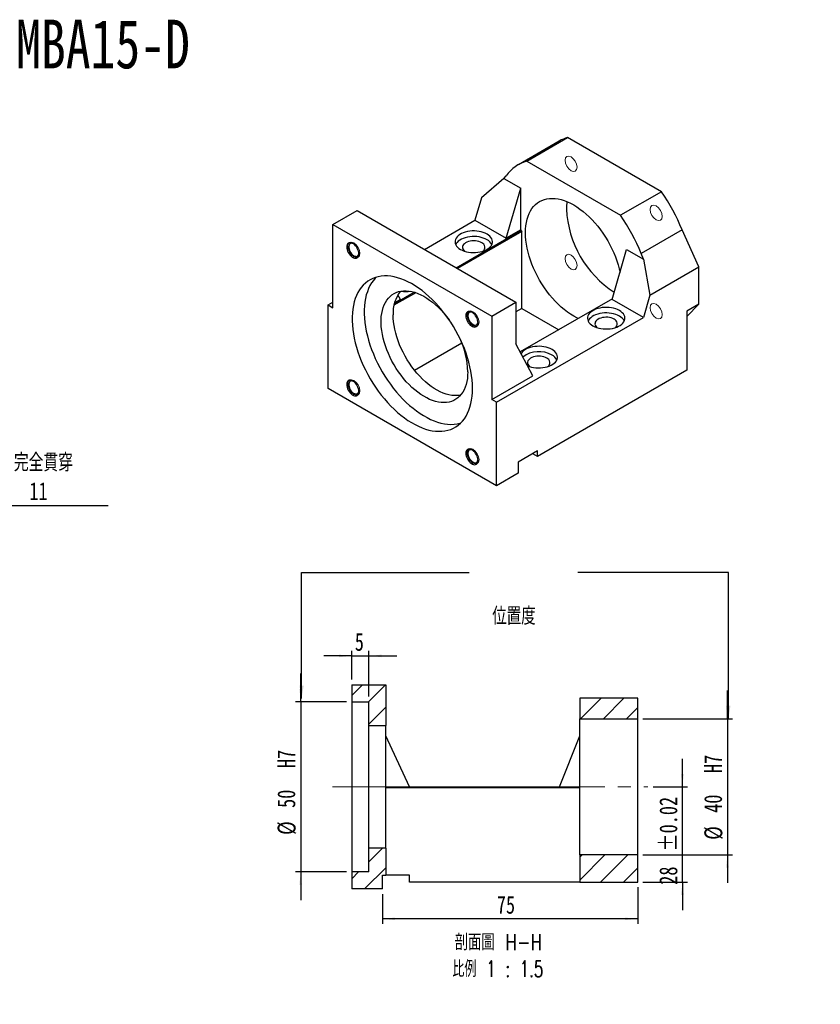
# Model space of a CAD drawing. Header units: millimetres. Extents: x 41 to 277, y 4 to 196.
# Tile 2 of 2: x 120 to 277, y 4 to 196. Entities that reach past the tile are written whole.
import ezdxf

# ---------------------------------------------------------------- set-up
doc = ezdxf.new("R2010")
doc.units = ezdxf.units.MM
doc.linetypes.add('CENTERX2', pattern=[20.32, 12.7, -2.54, 2.54, -2.54])
doc.layers.add('FORMAT', color=7, linetype='Continuous')
doc.styles.add('SLDTEXTSTYLE0', font='TXT', dxfattribs={"width": 0.75})
doc.styles.add('SLDTEXTSTYLE1', font='TXT', dxfattribs={"width": 0.75, "bigfont": 'bigfont'})
doc.styles.add('SLDTEXTSTYLE2', font='TXT', dxfattribs={"width": 0.675, "bigfont": 'bigfont'})
doc.styles.add('SLDTEXTSTYLE4', font='TXT', dxfattribs={"width": 0.666667})
doc.dimstyles.new('SLDDIMSTYLE1', dxfattribs={"dimtxt": 0.18, "dimasz": 2.5, "dimexe": 0, "dimexo": 0.0625, "dimgap": 0, "dimtad": 0, "dimtih": 1, "dimtoh": 1, "dimdec": 0, "dimrnd": 1e-09, "dimzin": 0, "dimdsep": 46, "dimtxsty": 'Standard', "dimsah": 1, "dimcen": 0.09, "dimadec": 0, "dimazin": 0, "dimtfac": 2.5, "dimtdec": 0, "dimtofl": 0, "dimtmove": 0, "dimatfit": 3, "dimfxl": 0, "dimfrac": 2, "dimtolj": 1, "dimtzin": 0, "dimarcsym": 0})
doc.dimstyles.new('SLDDIMSTYLE2', dxfattribs={"dimtxt": 3.5, "dimasz": 2.5, "dimexe": 0, "dimexo": 0.0625, "dimgap": 0.875, "dimtad": 1, "dimlfac": 1.5, "dimrnd": 1e-09, "dimzin": 12, "dimdsep": 46, "dimtxsty": 'SLDTEXTSTYLE0', "dimsah": 1, "dimcen": 0.09, "dimadec": 0, "dimazin": 3, "dimtol": 1, "dimtp": 0.02, "dimtm": 0.02, "dimtfac": 1, "dimtmove": 0, "dimatfit": 0, "dimfxl": 0, "dimfrac": 2, "dimtolj": 1, "dimarcsym": 0})
doc.dimstyles.new('SLDDIMSTYLE3', dxfattribs={"dimtxt": 3.5, "dimasz": 2.5, "dimexe": 0, "dimexo": 0.0625, "dimgap": 0.875, "dimtad": 1, "dimlfac": 1.5, "dimrnd": 1e-09, "dimzin": 12, "dimdsep": 46, "dimtxsty": 'SLDTEXTSTYLE0', "dimsah": 1, "dimcen": 0.09, "dimadec": 0, "dimazin": 3, "dimtfac": 1, "dimtmove": 0, "dimatfit": 0, "dimfxl": 0, "dimfrac": 2, "dimtolj": 1, "dimtzin": 12, "dimarcsym": 0})
doc.dimstyles.new('SLDDIMSTYLE4', dxfattribs={"dimtxt": 3.5, "dimasz": 2.5, "dimexe": 0, "dimexo": 0.0625, "dimgap": 0.875, "dimtad": 1, "dimlfac": 1.5, "dimrnd": 1e-09, "dimzin": 12, "dimdsep": 46, "dimtxsty": 'SLDTEXTSTYLE0', "dimsah": 1, "dimcen": 0.09, "dimadec": 0, "dimazin": 3, "dimtfac": 1, "dimtofl": 0, "dimtmove": 0, "dimatfit": 3, "dimfxl": 0, "dimfrac": 2, "dimtolj": 1, "dimtzin": 12, "dimarcsym": 0})
doc.dimstyles.new('SLDDIMSTYLE6', dxfattribs={"dimtxt": 3.5, "dimasz": 2.5, "dimexe": 0, "dimexo": 0.0625, "dimgap": 0.875, "dimtad": 0, "dimtih": 1, "dimtoh": 1, "dimdec": 1, "dimlfac": 1.5, "dimrnd": 1e-09, "dimzin": 12, "dimdsep": 46, "dimtxsty": 'SLDTEXTSTYLE0', "dimsah": 1, "dimcen": 0, "dimadec": 0, "dimazin": 3, "dimtfac": 1, "dimtofl": 0, "dimtmove": 0, "dimatfit": 3, "dimfxl": 0, "dimfrac": 2, "dimtolj": 1, "dimtzin": 12, "dimarcsym": 0})

# ---------------------------------------------------------------- blocks, each defined once
blk = doc.blocks.new('_D_1')
at = {"layer": 'FORMAT', "color": 7}
for p, q in [((250.14, 46.25), (250.14, 51.75)), ((244.39, 46.25), (251.14, 46.25)), ((250.14, 27.58), (250.14, 46.25)), ((242.39, 27.58), (251.14, 27.58)), ((250.14, 27.58), (250.14, 22.08))]:
    blk.add_line(p, q, dxfattribs=at)
for points in [[(250.14, 46.25), (250.39, 48.75), (249.89, 48.75)], [(250.14, 27.58), (249.89, 25.08), (250.39, 25.08)]]:
    blk.add_solid(points, dxfattribs=at)
at = {"layer": 'FORMAT', "color": 7, "char_height": 3.5, "attachment_point": 1, "rotation": 90, "style": 'SLDTEXTSTYLE0'}
for s, insert in [('±0.02', (245.63, 33.56)), ('28', (245.63, 27.07))]:
    blk.add_mtext(s, dxfattribs=dict(at, insert=insert))
blk = doc.blocks.new('_D_2')
at = {"layer": 'FORMAT', "color": 7}
for p, q in [((258.95, 59.58), (258.95, 65.08)), ((242.39, 59.58), (259.95, 59.58)), ((258.95, 59.58), (258.95, 32.92)), ((242.39, 32.92), (259.95, 32.92)), ((258.95, 32.92), (258.95, 27.42))]:
    blk.add_line(p, q, dxfattribs=at)
for points in [[(258.95, 59.58), (259.2, 62.08), (258.7, 62.08)], [(258.95, 32.92), (258.7, 30.42), (259.2, 30.42)]]:
    blk.add_solid(points, dxfattribs=at)
at = {"layer": 'FORMAT', "color": 7, "char_height": 3.5, "attachment_point": 1, "rotation": 90, "style": 'SLDTEXTSTYLE0'}
for s, insert in [('H7', (254.39, 48.95)), ('40', (254.39, 41.16)), ('%%c', (254.44, 35.88))]:
    blk.add_mtext(s, dxfattribs=dict(at, insert=insert))
blk = doc.blocks.new('_D_3')
at = {"layer": 'FORMAT', "color": 7}
for p, q in [((185.39, 71.88), (179.89, 71.88)), ((185.39, 67.25), (185.39, 72.88)), ((185.39, 71.88), (188.72, 71.88)), ((188.72, 63.92), (188.72, 72.88)), ((188.72, 71.88), (194.22, 71.88))]:
    blk.add_line(p, q, dxfattribs=at)
for points in [[(185.39, 71.88), (182.89, 72.13), (182.89, 71.63)], [(188.72, 71.88), (191.22, 71.63), (191.22, 72.13)]]:
    blk.add_solid(points, dxfattribs=at)
at = {"layer": 'FORMAT', "color": 7, "insert": (185.99, 76.39), "char_height": 3.5, "attachment_point": 1, "style": 'SLDTEXTSTYLE0'}
blk.add_mtext('5', dxfattribs=at)
blk = doc.blocks.new('_D_4')
at = {"layer": 'FORMAT', "color": 7}
for p, q in [((175.39, 62.92), (175.39, 68.42)), ((184.39, 62.92), (174.39, 62.92)), ((175.39, 62.92), (175.39, 29.58)), ((184.39, 29.58), (174.39, 29.58)), ((175.39, 29.58), (175.39, 24.08))]:
    blk.add_line(p, q, dxfattribs=at)
for points in [[(175.39, 62.92), (175.64, 65.42), (175.14, 65.42)], [(175.39, 29.58), (175.14, 27.08), (175.64, 27.08)]]:
    blk.add_solid(points, dxfattribs=at)
at = {"layer": 'FORMAT', "color": 7, "char_height": 3.5, "attachment_point": 1, "rotation": 90, "style": 'SLDTEXTSTYLE0'}
for s, insert in [('H7', (170.82, 49.92)), ('50', (170.82, 42.12)), ('%%c', (170.88, 36.84))]:
    blk.add_mtext(s, dxfattribs=dict(at, insert=insert))
blk = doc.blocks.new('_D_5')
at = {"layer": 'FORMAT', "color": 7}
for p, q in [((191.39, 25.25), (191.39, 19.4)), ((241.39, 26.58), (241.39, 19.4)), ((241.39, 20.4), (191.39, 20.4))]:
    blk.add_line(p, q, dxfattribs=at)
for points in [[(191.39, 20.4), (193.89, 20.15), (193.89, 20.65)], [(241.39, 20.4), (238.89, 20.65), (238.89, 20.15)]]:
    blk.add_solid(points, dxfattribs=at)
at = {"layer": 'FORMAT', "color": 7, "insert": (213.8, 24.91), "char_height": 3.5, "attachment_point": 1, "style": 'SLDTEXTSTYLE0'}
blk.add_mtext('75', dxfattribs=at)
blk = doc.blocks.new('SW_NOTE_1')
at = {"layer": 'FORMAT', "color": 0, "char_height": 3.175, "attachment_point": 2}
for s, insert, style in [('\\M+19655\\M+196CA\\M+19AA4 H-H', (10.42, 4.09), 'SLDTEXTSTYLE1'), ('\\M+194E4\\M+197E1 1 : 1.5', (10.32, -1.14), 'SLDTEXTSTYLE2')]:
    blk.add_mtext(s, dxfattribs=dict(at, insert=insert, style=style))
blk = doc.blocks.new('SW_SYMBOL_HOLE_SPOT')
at = {"layer": 'FORMAT', "color": 0}
for p, q in [((0, 875), (0, 75)), ((1600, 75), (1600, 875)), ((0, 75), (1600, 75))]:
    blk.add_line(p, q, dxfattribs=at)
blk = doc.blocks.new('_D_6')
at = {"layer": 'FORMAT'}
for p, q in [((85.54, 128.67), (95.68, 101.32)), ((95.68, 101.32), (137.67, 101.32))]:
    blk.add_line(p, q, dxfattribs=at)
blk.add_solid([(85.54, 128.67), (86.18, 126.24), (86.65, 126.42)], dxfattribs=at)
at = {"layer": 'FORMAT', "xscale": 0.004470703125, "yscale": 0.004470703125, "zscale": 0.004470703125}
blk.add_blockref('SW_SYMBOL_HOLE_SPOT', (106.23, 101.81), dxfattribs=at)
at = {"layer": 'FORMAT', "char_height": 3.5, "attachment_point": 1}
for s, insert, style in [('4 x', (97.26, 111.5), 'SLDTEXTSTYLE4'), ('%%c', (104.68, 111.44), 'SLDTEXTSTYLE0'), ('6.6 \\M+18AAE\\M+19153\\M+18AD1\\M+190FA', (111.27, 111.5), 'SLDTEXTSTYLE1'), ('%%c', (115.67, 105.83), 'SLDTEXTSTYLE0'), ('11', (122.26, 105.89), 'SLDTEXTSTYLE0')]:
    blk.add_mtext(s, dxfattribs=dict(at, insert=insert, style=style))

msp = doc.modelspace()

# ---------------------------------------------------------------- hatches: boundary and pattern name
at = {"linetype": 'Continuous', "lineweight": 18}
h = msp.add_hatch(dxfattribs=at)
h.set_pattern_fill('ANSI31', style=0)
h.paths.add_polyline_path([(192.0565, 66.2499), (185.3898, 66.2499), (185.3898, 62.9166), (188.7231, 62.9166), (188.7231, 58.2499), (192.0565, 58.2499)], flags=0)
h = msp.add_hatch(dxfattribs=at)
h.set_pattern_fill('ANSI31', style=0)
h.paths.add_polyline_path([(241.3898, 59.5833), (241.3898, 63.5833), (230.0565, 63.5833), (230.0565, 59.5833)], flags=0)
h = msp.add_hatch(dxfattribs=at)
h.set_pattern_fill('ANSI31', style=0)
h.paths.add_polyline_path([(192.0565, 28.9166), (192.0565, 34.2499), (188.7231, 34.2499), (188.7231, 29.5833), (185.3898, 29.5833), (185.3898, 26.2499), (191.3898, 26.2499), (191.3898, 28.9166)], flags=0)
h = msp.add_hatch(dxfattribs=at)
h.set_pattern_fill('ANSI31', style=0)
h.paths.add_polyline_path([(230.0565, 32.9166), (230.0565, 27.5833), (241.3898, 27.5833), (241.3898, 32.9166)], flags=0)

# ---------------------------------------------------------------- linework, layer by layer
at = {"color": 7, "linetype": 'Continuous', "lineweight": 25}
for p, q in [((226.0288, 172.6958), (218.015, 168.0695)), ((219.655, 168.7651), (227.6689, 173.3914)), ((246.0537, 162.7781), (227.6689, 173.3914)), ((219.655, 168.7651), (238.0398, 158.1518)), ((215.1433, 165.3817), (215.6481, 165.9068)), ((215.1433, 165.3817), (210.7821, 161.5698)), ((215.1433, 165.3817), (218.4765, 163.4575)), ((215.6481, 153.6593), (218.4765, 163.4575)), ((218.4765, 155.2921), (218.4765, 163.4575)), ((246.0537, 162.7781), (238.0398, 158.1518)), ((210.7821, 161.5698), (209.5198, 157.197)), ((181.707, 156.3833), (186.421, 159.1046)), ((186.421, 159.1046), (217.5337, 141.1437)), ((181.707, 140.0525), (181.707, 156.3833)), ((181.707, 156.3833), (212.8197, 138.4223)), ((199.6226, 151.4835), (209.5198, 157.197)), ((209.5198, 157.197), (215.6481, 153.6593)), ((205.8452, 147.8913), (218.5708, 155.2377)), ((218.7122, 154.9927), (206.128, 147.728)), ((218.4765, 155.2921), (215.6481, 153.6593)), ((218.5708, 155.2377), (218.4765, 155.2921)), ((218.5708, 155.2377), (218.7122, 154.9927)), ((218.7122, 139.9139), (218.7122, 154.9927)), ((250.0606, 155.2935), (242.0467, 150.6672)), ((253.3604, 148.0507), (250.0606, 155.2935)), ((236.3899, 141.6853), (239.2183, 151.4835)), ((239.2183, 151.4835), (242.5515, 149.5593)), ((242.5515, 149.5593), (242.0467, 150.6672)), ((242.5515, 149.5593), (243.7804, 142.5203)), ((243.7804, 142.5203), (253.3604, 148.0507)), ((253.3604, 140.7626), (253.3604, 148.0507)), ((197.9465, 143.0049), (193.6591, 140.5298)), ((193.7409, 140.9037), (197.5818, 143.121)), ((180.7641, 140.5967), (181.707, 141.141)), ((194.9063, 141.6853), (193.7733, 141.0312)), ((194.9063, 141.6853), (194.419, 142.6098)), ((212.8197, 138.4223), (217.5337, 141.1437)), ((217.5337, 141.1437), (217.5337, 132.9783)), ((236.4276, 141.8159), (218.3701, 131.3915)), ((242.5181, 138.1475), (236.3899, 141.6853)), ((243.7804, 142.5203), (242.5181, 138.1475)), ((253.3604, 140.7626), (251.0034, 139.4019)), ((253.3604, 140.7626), (251.0034, 138.3105)), ((180.7641, 124.2659), (180.7641, 140.5967)), ((180.7641, 140.5967), (181.707, 140.0525)), ((218.7122, 139.9139), (217.5337, 139.2336)), ((218.7122, 139.9139), (225.9226, 135.7515)), ((251.0034, 139.4019), (251.0034, 127.8039)), ((212.8197, 138.4223), (212.8197, 122.0915)), ((213.7625, 121.5472), (242.5181, 138.1475)), ((206.9545, 133.1264), (197.7089, 127.789)), ((220.8335, 126.7178), (217.5337, 132.9783)), ((251.0034, 127.8039), (221.7763, 110.9314)), ((212.8197, 122.0915), (220.8335, 126.7178)), ((213.7625, 105.2164), (180.7641, 124.2659)), ((213.7625, 121.5472), (212.8197, 122.0915)), ((213.7625, 105.2164), (213.7625, 121.5472)), ((221.7763, 112.0201), (218.0051, 109.8431)), ((221.7763, 110.9314), (221.7763, 112.0201)), ((221.7763, 110.9314), (220.8334, 111.4758)), ((218.0051, 109.8431), (218.0051, 107.6656)), ((218.0051, 107.6656), (213.7625, 105.2164)), ((185.3898, 66.2499), (185.3898, 62.9166)), ((185.3898, 66.2499), (192.0565, 66.2499)), ((192.0565, 66.2499), (192.0565, 58.2499)), ((185.3898, 62.9166), (188.7231, 62.9166)), ((185.3898, 62.9166), (185.3898, 29.5833)), ((188.7231, 58.2499), (188.7231, 62.9166)), ((230.0565, 63.5833), (230.0565, 59.5833)), ((241.3898, 63.5833), (230.0565, 63.5833)), ((241.3898, 59.5833), (241.3898, 63.5833)), ((188.7231, 34.2499), (188.7231, 58.2499)), ((188.7231, 58.2499), (192.0565, 58.2499)), ((192.0565, 34.2499), (192.0565, 58.2499)), ((230.0565, 59.5833), (241.3898, 59.5833)), ((230.0565, 32.9166), (230.0565, 59.5833)), ((241.3898, 32.9166), (241.3898, 59.5833)), ((196.7231, 46.2499), (192.0565, 56.2499)), ((226.0565, 46.2499), (230.0565, 56.2499)), ((192.0565, 46.2499), (230.0565, 46.2499)), ((230.0565, 46.0499), (192.0565, 46.0499)), ((188.7231, 29.5833), (188.7231, 34.2499)), ((192.0565, 34.2499), (188.7231, 34.2499)), ((192.0565, 34.2499), (192.0565, 28.9166)), ((241.3898, 32.9166), (230.0565, 32.9166)), ((230.0565, 32.9166), (230.0565, 27.5833)), ((241.3898, 27.5833), (241.3898, 32.9166)), ((185.3898, 29.5833), (185.3898, 26.2499)), ((188.7231, 29.5833), (185.3898, 29.5833)), ((191.3898, 26.2499), (191.3898, 28.9166)), ((191.3898, 28.9166), (192.0565, 28.9166)), ((196.7231, 28.9166), (192.0565, 28.9166)), ((196.7231, 27.5833), (196.7231, 28.9166)), ((230.0565, 27.5833), (196.7231, 27.5833)), ((230.0565, 27.5833), (241.3898, 27.5833)), ((191.3898, 26.2499), (185.3898, 26.2499))]:
    msp.add_line(p, q, dxfattribs=at)
at = {"color": 7, "linetype": 'Continuous', "lineweight": 18, "flags": 128}
for points in [[(228.3276, 166.8886), (228.7786, 166.7318), (229.1609, 166.8061), (229.4164, 167.1002), (229.5061, 167.5692), (229.4164, 168.1417), (229.1609, 168.7307), (228.7786, 169.2465), (228.3276, 169.6104), (227.8766, 169.7672), (227.4943, 169.6929), (227.2388, 169.3988), (227.1491, 168.9298), (227.2388, 168.3573), (227.4943, 167.7683), (227.8766, 167.2525), (228.3276, 166.8886)], [(243.8158, 159.3084), (243.9055, 158.7358), (244.1609, 158.1468), (244.5433, 157.6311), (244.9943, 157.2671), (245.4453, 157.1104), (245.8276, 157.1847), (246.0831, 157.4787), (246.1728, 157.9477), (246.0831, 158.5203), (245.8276, 159.1093), (245.4453, 159.625), (244.9943, 159.9889), (244.5433, 160.1457), (244.1609, 160.0714), (243.9055, 159.7774), (243.8158, 159.3084)], [(184.6185, 152.0752), (184.7082, 152.5442), (184.9637, 152.8383), (185.346, 152.9126), (185.797, 152.7558), (186.248, 152.3918), (186.6303, 151.8761), (186.8858, 151.2871), (186.9755, 150.7145), (186.8858, 150.2455), (186.6303, 149.9515), (186.248, 149.8772), (185.797, 150.034), (185.346, 150.3979), (184.9637, 150.9137), (184.7082, 151.5026), (184.6185, 152.0752)], [(229.5061, 148.3231), (229.4164, 148.8957), (229.1609, 149.4847), (228.7786, 150.0004), (228.3276, 150.3643), (227.8766, 150.5211), (227.4943, 150.4468), (227.2388, 150.1528), (227.1491, 149.6838), (227.2388, 149.1112), (227.4943, 148.5222), (227.8766, 148.0065), (228.3276, 147.6425), (228.7786, 147.4858), (229.1609, 147.5601), (229.4164, 147.8541), (229.5061, 148.3231)], [(244.9943, 140.7429), (244.5433, 140.8996), (244.1609, 140.8254), (243.9055, 140.5313), (243.8158, 140.0623), (243.9055, 139.4897), (244.1609, 138.9008), (244.5433, 138.385), (244.9943, 138.0211), (245.4453, 137.8643), (245.8276, 137.9386), (246.0831, 138.2326), (246.1728, 138.7016), (246.0831, 139.2742), (245.8276, 139.8632), (245.4453, 140.3789), (244.9943, 140.7429)], [(209.1303, 139.2857), (209.5813, 138.9218), (209.9637, 138.4061), (210.2191, 137.8171), (210.3088, 137.2445), (210.2191, 136.7755), (209.9637, 136.4815), (209.5813, 136.4072), (209.1303, 136.5639), (208.6793, 136.9279), (208.297, 137.4436), (208.0415, 138.0326), (207.9518, 138.6052), (208.0415, 139.0742), (208.297, 139.3682), (208.6793, 139.4425), (209.1303, 139.2857)], [(185.797, 123.0895), (185.346, 123.4535), (184.9637, 123.9692), (184.7082, 124.5582), (184.6185, 125.1308), (184.7082, 125.5998), (184.9637, 125.8938), (185.346, 125.9681), (185.797, 125.8113), (186.248, 125.4474), (186.6303, 124.9316), (186.8858, 124.3427), (186.9755, 123.7701), (186.8858, 123.3011), (186.6303, 123.007), (186.248, 122.9328), (185.797, 123.0895)], [(210.3088, 110.3), (210.2191, 109.831), (209.9637, 109.537), (209.5813, 109.4627), (209.1303, 109.6195), (208.6793, 109.9834), (208.297, 110.4991), (208.0415, 111.0881), (207.9518, 111.6607), (208.0415, 112.1297), (208.297, 112.4237), (208.6793, 112.498), (209.1303, 112.3413), (209.5813, 111.9773), (209.9637, 111.4616), (210.2191, 110.8726), (210.3088, 110.3)]]:
    msp.add_lwpolyline(points, dxfattribs=at)
at = {"color": 7, "linetype": 'Continuous', "lineweight": 25, "flags": 128}
for points in [[(219.4193, 154.7478), (219.4395, 155.4482), (219.5, 156.1223), (219.6005, 156.7672), (219.7406, 157.3802), (219.9197, 157.9585), (220.137, 158.4999), (220.3916, 159.0018), (220.6824, 159.4622), (221.0082, 159.8792), (221.3676, 160.2508), (221.759, 160.5756), (222.1807, 160.8521), (222.631, 161.0792), (223.1079, 161.2558), (223.6094, 161.3813), (224.1334, 161.455), (224.6775, 161.4768), (225.2394, 161.4464), (225.8168, 161.364), (226.4072, 161.23), (227.0081, 161.0449), (227.6168, 160.8096), (228.2308, 160.525), (228.8474, 160.1923), (229.464, 159.813), (230.078, 159.3887), (230.6867, 158.9213), (231.2876, 158.4126), (231.878, 157.865), (232.4554, 157.2807), (233.0173, 156.6623), (233.5615, 156.0123), (234.0854, 155.3337), (234.5869, 154.6292), (235.0638, 153.9019), (235.5141, 153.1549), (235.9358, 152.3915), (236.3272, 151.6148), (236.6866, 150.8282), (237.0124, 150.0352), (237.3032, 149.2389), (237.5578, 148.443), (237.7752, 147.6508), (237.9253, 147.0043)], [(211.8768, 154.4757), (211.5314, 154.6515), (211.1506, 154.8009), (210.7403, 154.9216), (210.3071, 155.0116), (209.8577, 155.0696), (209.3993, 155.0946), (208.9391, 155.0863), (208.4843, 155.0447), (208.0421, 154.9705), (207.6195, 154.8649), (207.2231, 154.7296), (206.8593, 154.5667), (206.5337, 154.3787), (206.2515, 154.1687), (206.0171, 153.9399), (205.8342, 153.6959), (205.7058, 153.4407), (205.6337, 153.1781), (205.6193, 152.9124), (205.6626, 152.6478), (205.763, 152.3884), (205.919, 152.1383), (206.1281, 151.9014), (206.3869, 151.6816), (206.6914, 151.4822), (207.0368, 151.3064), (207.4176, 151.157), (207.8279, 151.0363), (208.2612, 150.9462), (208.7105, 150.8883), (209.1689, 150.8632), (209.6292, 150.8716), (210.084, 150.9132), (210.5262, 150.9873), (210.9488, 151.0929), (211.3451, 151.2282), (211.7089, 151.3911), (212.0345, 151.5791), (212.3167, 151.7891), (212.5511, 152.018), (212.734, 152.2619), (212.8625, 152.5172), (212.9345, 152.7797), (212.949, 153.0454), (212.9056, 153.3101), (212.8052, 153.5695), (212.6492, 153.8196), (212.4402, 154.0564), (212.1814, 154.2763), (211.8768, 154.4757)], [(229.7364, 137.9532), (229.464, 138.0852), (228.8474, 138.4179), (228.2308, 138.7972), (227.6168, 139.2214), (227.0081, 139.6889), (226.4072, 140.1975), (225.8168, 140.7452), (225.2394, 141.3295), (224.6775, 141.9479), (224.1334, 142.5978), (223.6094, 143.2765), (223.1079, 143.981), (222.631, 144.7083), (222.1807, 145.4553), (221.759, 146.2187), (221.3676, 146.9954), (221.0082, 147.7819), (220.6824, 148.575), (220.3916, 149.3712), (220.137, 150.1672), (219.9197, 150.9594), (219.7406, 151.7445), (219.6005, 152.5192), (219.5, 153.2802), (219.4395, 154.0241), (219.4193, 154.7478)], [(186.7869, 150.5921), (186.7667, 150.8564), (186.7066, 151.135), (186.6086, 151.4186), (186.4763, 151.6974), (186.314, 151.962), (186.1272, 152.2034), (185.9224, 152.4132), (185.7065, 152.5845), (185.4868, 152.7113), (185.2709, 152.7893), (185.0661, 152.8159), (184.8793, 152.7902), (184.717, 152.713), (184.5846, 152.587), (184.4867, 152.4165), (184.4266, 152.2072), (184.4063, 151.9664), (184.4266, 151.7021), (184.4867, 151.4234), (184.5846, 151.1399), (184.717, 150.861), (184.8793, 150.5964), (185.0661, 150.3551), (185.2709, 150.1452), (185.4868, 149.974), (185.7065, 149.8472), (185.9224, 149.7691), (186.1272, 149.7425), (186.314, 149.7683), (186.4763, 149.8454), (186.6086, 149.9714), (186.7066, 150.142), (186.7667, 150.3512), (186.7869, 150.5921)], [(185.7016, 152.5878), (185.5489, 152.6448), (185.361, 152.6729), (185.191, 152.6487), (185.0459, 152.5731), (184.9314, 152.4493), (184.8524, 152.2824), (184.8121, 152.0791), (184.8121, 151.8478), (184.8524, 151.5979), (184.9314, 151.3398), (185.0459, 151.0839), (185.191, 150.8407), (185.361, 150.6202), (185.5489, 150.4315), (185.7468, 150.2821), (185.9469, 150.1784), (186.1408, 150.1244), (186.3206, 150.1225), (186.479, 150.1726), (186.6095, 150.2728), (186.7067, 150.4189), (186.7667, 150.605), (186.7823, 150.7158)], [(211.8768, 153.387), (211.5314, 153.5627), (211.1506, 153.7122), (210.7403, 153.8328), (210.3071, 153.9229), (209.8577, 153.9809), (209.3993, 154.0059), (208.9391, 153.9975), (208.4843, 153.9559), (208.0421, 153.8818), (207.6195, 153.7762), (207.2231, 153.6409), (206.8593, 153.478), (206.5337, 153.29), (206.2515, 153.08), (206.0171, 152.8512), (205.8342, 152.6072), (205.7408, 152.4346)], [(210.8398, 152.7883), (210.5701, 152.9207), (210.2671, 153.0264), (209.9386, 153.1027), (209.5932, 153.1476), (209.2398, 153.16), (208.8876, 153.1394), (208.5456, 153.0865), (208.2227, 153.0026), (207.9273, 152.89), (207.6671, 152.7514), (207.4488, 152.5905), (207.2779, 152.4114), (207.1591, 152.2189), (207.0953, 152.0179), (207.0881, 151.8135), (207.1379, 151.6112), (207.2432, 151.416), (207.4014, 151.2332), (207.538, 151.1176)], [(209.0484, 124.2686), (209.0281, 125.079), (208.9672, 125.91), (208.866, 126.7589), (208.7248, 127.6226), (208.5441, 128.4983), (208.3245, 129.3827), (208.0667, 130.2731), (207.7718, 131.1661), (207.4406, 132.0589), (207.0743, 132.9482), (206.6742, 133.8311), (206.2416, 134.7044), (205.7781, 135.5653), (205.2853, 136.4106), (204.7647, 137.2376), (204.2184, 138.0433), (203.648, 138.8249), (203.0557, 139.5799), (202.4434, 140.3055), (201.8132, 140.9993), (201.1673, 141.6588), (200.508, 142.2819), (199.8375, 142.8663), (199.1581, 143.4101), (198.4722, 143.9113), (197.7822, 144.3683), (197.0903, 144.7794), (196.399, 145.1433), (195.7107, 145.4586), (195.0278, 145.7244), (194.3526, 145.9397), (193.6874, 146.1037), (193.0345, 146.2159), (192.3962, 146.2759), (191.7747, 146.2835), (191.1721, 146.2387), (190.5905, 146.1415), (190.0319, 145.9924), (189.4983, 145.7919), (188.9914, 145.5407), (188.513, 145.2395), (188.0648, 144.8896), (187.6483, 144.4919), (187.2649, 144.0481), (186.916, 143.5595), (186.6028, 143.0278), (186.3263, 142.455), (186.0875, 141.8429), (185.8873, 141.1936), (185.7262, 140.5095), (185.605, 139.7929), (185.5239, 139.0462), (185.4833, 138.272), (185.4833, 137.4729), (185.5239, 136.6518), (185.605, 135.8115), (185.7262, 134.9548), (185.8873, 134.0848), (186.0875, 133.2044), (186.3263, 132.3166), (186.6028, 131.4245), (186.916, 130.5312), (187.2649, 129.6398), (187.6483, 128.7533), (188.0648, 127.8748), (188.513, 127.0073), (188.9914, 126.1539), (189.4983, 125.3174), (190.0319, 124.5007), (190.5905, 123.7067), (191.1721, 122.938), (191.7747, 122.1974), (192.3962, 121.4874), (193.0345, 120.8105), (193.6874, 120.1689), (194.3526, 119.5649), (195.0278, 119.0006), (195.7107, 118.4778), (196.399, 117.9985), (197.0903, 117.5643), (197.7822, 117.1766), (198.4722, 116.8368), (199.1581, 116.5461), (199.8375, 116.3055), (200.508, 116.1158), (201.1673, 115.9776), (201.8132, 115.8915), (202.4434, 115.8577), (203.0557, 115.8763), (203.648, 115.9473), (204.2184, 116.0705), (204.7647, 116.2454), (205.2853, 116.4714), (205.7781, 116.7477), (206.2416, 117.0734), (206.6742, 117.4473), (207.0743, 117.8682), (207.4406, 118.3347), (207.7718, 118.845), (208.0667, 119.3975), (208.3245, 119.9902), (208.5441, 120.6212), (208.7248, 121.2881), (208.866, 121.9888), (208.9672, 122.7208), (209.0281, 123.4816), (209.0484, 124.2686)], [(190.1929, 146.0414), (190.0053, 145.8526), (189.6219, 145.4088), (189.273, 144.9202), (188.9598, 144.3885), (188.6833, 143.8157), (188.4445, 143.2036), (188.2443, 142.5543), (188.0832, 141.8702), (187.962, 141.1536), (187.8809, 140.4068), (187.8403, 139.6326), (187.8403, 138.8336), (187.8809, 138.0125), (187.962, 137.1722), (188.0832, 136.3155), (188.2443, 135.4455), (188.4445, 134.565), (188.6833, 133.6773), (188.9598, 132.7852), (189.273, 131.8919), (189.6219, 131.0005), (190.0053, 130.114), (190.4218, 129.2355), (190.87, 128.368), (191.3484, 127.5145), (191.8553, 126.678), (192.3889, 125.8614), (192.9475, 125.0673), (193.5291, 124.2987), (194.1317, 123.5581), (194.7532, 122.8481), (195.3915, 122.1712), (196.0444, 121.5296), (196.7096, 120.9256), (197.3848, 120.3612), (198.0678, 119.8385), (198.7561, 119.3592), (199.4473, 118.925), (200.1392, 118.5373), (200.8293, 118.1975), (201.5152, 117.9068), (202.1945, 117.6662), (202.865, 117.4765), (203.5244, 117.3383), (204.1702, 117.2522), (204.8004, 117.2184), (205.4127, 117.237), (206.0051, 117.308), (206.5754, 117.4312), (206.6907, 117.4632)], [(208.1056, 127.5342), (208.0854, 126.8699), (208.0248, 126.232), (207.9242, 125.6238), (207.784, 125.0479), (207.605, 124.5073), (207.3878, 124.0044), (207.1337, 123.5417), (206.8437, 123.1214), (206.5193, 122.7454), (206.1621, 122.4156), (205.7737, 122.1335), (205.3559, 121.9005), (204.9108, 121.7178), (204.4405, 121.586), (203.9472, 121.506), (203.4334, 121.478), (202.9013, 121.5022), (202.3536, 121.5785), (201.7929, 121.7066), (201.2218, 121.8857), (200.6431, 122.1152), (200.0595, 122.3937), (199.4739, 122.7202), (198.8889, 123.0929), (198.3074, 123.5101), (197.7322, 123.9698), (197.1659, 124.4699), (196.6114, 125.0079), (196.0712, 125.5813), (195.5479, 126.1874), (195.044, 126.8232), (194.562, 127.4857), (194.104, 128.1718), (193.6723, 128.8782), (193.269, 129.6016), (192.8959, 130.3384), (192.5549, 131.0853), (192.2476, 131.8385), (191.9754, 132.5946), (191.7396, 133.3499), (191.5413, 134.1008), (191.3816, 134.8438), (191.2611, 135.5753), (191.1805, 136.2918), (191.1401, 136.99), (191.1401, 137.6664), (191.1805, 138.3179), (191.2611, 138.9413), (191.3816, 139.5337), (191.5413, 140.0923), (191.7396, 140.6143), (191.9754, 141.0974), (192.2476, 141.5392), (192.5549, 141.9376), (192.8959, 142.2907), (193.269, 142.5968), (193.6723, 142.8545), (194.104, 143.0625), (194.562, 143.2198), (195.044, 143.3258), (195.5479, 143.3798), (196.0712, 143.3817), (196.6114, 143.3314), (197.1659, 143.2292), (197.7322, 143.0755), (198.3074, 142.8711), (198.8889, 142.6169), (199.4739, 142.3142), (200.0595, 141.9645), (200.6431, 141.5693), (201.2218, 141.1305), (201.7929, 140.6503), (202.3536, 140.131), (202.9013, 139.5749), (203.4334, 138.9849), (203.9472, 138.3636), (204.4405, 137.714), (204.542, 137.5733)], [(210.1203, 137.122), (210.1, 137.3863), (210.0399, 137.665), (209.942, 137.9486), (209.8096, 138.2274), (209.6473, 138.492), (209.4605, 138.7333), (209.2557, 138.9432), (209.0398, 139.1144), (208.8201, 139.2412), (208.6042, 139.3193), (208.3994, 139.3459), (208.2127, 139.3202), (208.0503, 139.243), (207.918, 139.117), (207.8201, 138.9465), (207.7599, 138.7372), (207.7397, 138.4963), (207.7599, 138.2321), (207.8201, 137.9534), (207.918, 137.6698), (208.0503, 137.391), (208.2127, 137.1264), (208.3994, 136.8851), (208.6042, 136.6752), (208.8201, 136.5039), (209.0398, 136.3771), (209.2557, 136.2991), (209.4605, 136.2725), (209.6473, 136.2982), (209.8096, 136.3754), (209.942, 136.5014), (210.0399, 136.6719), (210.1, 136.8812), (210.1203, 137.122)], [(209.0349, 139.1177), (208.8822, 139.1748), (208.6944, 139.2029), (208.5244, 139.1786), (208.3792, 139.1031), (208.2648, 138.9793), (208.1858, 138.8123), (208.1454, 138.609), (208.1454, 138.3777), (208.1858, 138.1279), (208.2648, 137.8697), (208.3792, 137.6138), (208.5244, 137.3707), (208.6944, 137.1502), (208.8822, 136.9614), (209.0802, 136.8121), (209.2802, 136.7083), (209.4741, 136.6544), (209.654, 136.6524), (209.8124, 136.7026), (209.9428, 136.8027), (210.04, 136.9489), (210.1, 137.1349), (210.1156, 137.2457)], [(237.8041, 139.5082), (237.4587, 139.684), (237.0779, 139.8334), (236.6676, 139.9541), (236.2343, 140.0441), (235.785, 140.1021), (235.3265, 140.1271), (234.8663, 140.1188), (234.4115, 140.0772), (233.9693, 140.003), (233.5467, 139.8975), (233.1504, 139.7621), (232.7866, 139.5992), (232.461, 139.4113), (232.1787, 139.2012), (231.9443, 138.9724), (231.7615, 138.7285), (231.633, 138.4732), (231.561, 138.2106), (231.5465, 137.945), (231.5898, 137.6803), (231.6903, 137.4209), (231.8463, 137.1708), (232.0553, 136.9339), (232.3141, 136.7141), (232.6186, 136.5147), (232.964, 136.3389), (233.3449, 136.1895), (233.7552, 136.0688), (234.1884, 135.9788), (234.6378, 135.9208), (235.0962, 135.8958), (235.5564, 135.9041), (236.0112, 135.9457), (236.4534, 136.0199), (236.876, 136.1254), (237.2723, 136.2607), (237.6362, 136.4237), (237.9618, 136.6116), (238.244, 136.8217), (238.4784, 137.0505), (238.6613, 137.2944), (238.7897, 137.5497), (238.8618, 137.8122), (238.8762, 138.0779), (238.8329, 138.3426), (238.7324, 138.602), (238.5765, 138.8521), (238.3674, 139.0889), (238.1086, 139.3088), (237.8041, 139.5082)], [(237.8041, 138.4195), (237.4587, 138.5953), (237.0779, 138.7447), (236.6676, 138.8654), (236.2343, 138.9554), (235.785, 139.0134), (235.3265, 139.0384), (234.8663, 139.03), (234.4115, 138.9885), (233.9693, 138.9143), (233.5467, 138.8087), (233.1504, 138.6734), (232.7866, 138.5105), (232.461, 138.3225), (232.1787, 138.1125), (231.9443, 137.8837), (231.7615, 137.6397), (231.668, 137.4671)], [(206.6815, 122.9228), (206.5536, 122.9002), (206.0498, 122.8461), (205.5265, 122.8443), (204.9863, 122.8946), (204.4317, 122.9968), (203.8655, 123.1505), (203.2903, 123.3549), (202.7088, 123.6091), (202.1238, 123.9118), (201.5381, 124.2615), (200.9546, 124.6567), (200.3759, 125.0955), (199.8048, 125.5757), (199.2441, 126.095), (198.6964, 126.651), (198.1643, 127.2411), (197.6504, 127.8624), (197.1572, 128.512), (196.6869, 129.1867), (196.2418, 129.8834), (195.824, 130.5987), (195.4356, 131.3292), (195.0783, 132.0715), (194.754, 132.822), (194.464, 133.5771), (194.2099, 134.3333), (193.9927, 135.0868), (193.8136, 135.8342), (193.6735, 136.5719), (193.5728, 137.2964), (193.5123, 138.0041), (193.4921, 138.6918)], [(236.767, 137.8208), (236.4973, 137.9532), (236.1943, 138.0589), (235.8659, 138.1352), (235.5205, 138.1802), (235.1671, 138.1925), (234.8148, 138.172), (234.4728, 138.1191), (234.15, 138.0352), (233.8546, 137.9225), (233.5944, 137.7839), (233.376, 137.623), (233.2052, 137.444), (233.0863, 137.2514), (233.0225, 137.0504), (233.0154, 136.846), (233.0651, 136.6437), (233.1705, 136.4485), (233.3286, 136.2657), (233.4652, 136.1502)], [(224.6048, 131.8884), (224.2594, 132.0642), (223.8785, 132.2136), (223.4683, 132.3343), (223.035, 132.4243), (222.5856, 132.4823), (222.1272, 132.5073), (221.667, 132.499), (221.2122, 132.4574), (220.77, 132.3832), (220.3474, 132.2776), (219.9511, 132.1423), (219.5872, 131.9794), (219.2616, 131.7914), (218.9794, 131.5814), (218.745, 131.3526), (218.5621, 131.1086), (218.5392, 131.0707)], [(219.7829, 128.711), (220.1456, 128.5697), (220.5558, 128.449), (220.9891, 128.359), (221.4384, 128.301), (221.8969, 128.276), (222.3571, 128.2843), (222.8119, 128.3259), (223.2541, 128.4), (223.6767, 128.5056), (224.073, 128.6409), (224.4369, 128.8039), (224.7624, 128.9918), (225.0447, 129.2019), (225.2791, 129.4307), (225.4619, 129.6746), (225.5904, 129.9299), (225.6624, 130.1924), (225.6769, 130.4581), (225.6336, 130.7228), (225.5331, 130.9822), (225.3771, 131.2323), (225.1681, 131.4691), (224.9093, 131.689), (224.6048, 131.8884)], [(223.5677, 130.201), (223.298, 130.3334), (222.995, 130.4391), (222.6665, 130.5154), (222.3211, 130.5603), (221.9677, 130.5727), (221.6155, 130.5521), (221.2735, 130.4992), (220.9506, 130.4154), (220.6553, 130.3027), (220.395, 130.1641), (220.1767, 130.0032), (220.0059, 129.8241), (219.887, 129.6316), (219.8232, 129.4306), (219.8161, 129.2262), (219.8658, 129.0239), (219.9711, 128.8287), (220.1293, 128.6459), (220.2659, 128.5303)], [(186.7869, 123.6476), (186.7667, 123.9119), (186.7066, 124.1905), (186.6086, 124.4741), (186.4763, 124.753), (186.314, 125.0175), (186.1272, 125.2589), (185.9224, 125.4688), (185.7065, 125.64), (185.4868, 125.7668), (185.2709, 125.8448), (185.0661, 125.8715), (184.8793, 125.8457), (184.717, 125.7686), (184.5846, 125.6426), (184.4867, 125.472), (184.4266, 125.2628), (184.4063, 125.0219), (184.4266, 124.7576), (184.4867, 124.479), (184.5846, 124.1954), (184.717, 123.9166), (184.8793, 123.652), (185.0661, 123.4106), (185.2709, 123.2008), (185.4868, 123.0295), (185.7065, 122.9027), (185.9224, 122.8247), (186.1272, 122.7981), (186.314, 122.8238), (186.4763, 122.901), (186.6086, 123.027), (186.7066, 123.1975), (186.7667, 123.4068), (186.7869, 123.6476)], [(185.7016, 125.6433), (185.5489, 125.7003), (185.361, 125.7284), (185.191, 125.7042), (185.0459, 125.6287), (184.9314, 125.5049), (184.8524, 125.3379), (184.8121, 125.1346), (184.8121, 124.9033), (184.8524, 124.6535), (184.9314, 124.3953), (185.0459, 124.1394), (185.191, 123.8962), (185.361, 123.6758), (185.5489, 123.487), (185.7468, 123.3377), (185.9469, 123.2339), (186.1408, 123.1799), (186.3206, 123.178), (186.479, 123.2281), (186.6095, 123.3283), (186.7067, 123.4744), (186.7667, 123.6605), (186.7823, 123.7713)], [(210.1203, 110.1776), (210.1, 110.4418), (210.0399, 110.7205), (209.942, 111.0041), (209.8096, 111.2829), (209.6473, 111.5475), (209.4605, 111.7888), (209.2557, 111.9987), (209.0398, 112.17), (208.8201, 112.2968), (208.6042, 112.3748), (208.3994, 112.4014), (208.2127, 112.3757), (208.0503, 112.2985), (207.918, 112.1725), (207.8201, 112.002), (207.7599, 111.7927), (207.7397, 111.5519), (207.7599, 111.2876), (207.8201, 111.0089), (207.918, 110.7253), (208.0503, 110.4465), (208.2127, 110.1819), (208.3994, 109.9406), (208.6042, 109.7307), (208.8201, 109.5595), (209.0398, 109.4327), (209.2557, 109.3546), (209.4605, 109.328), (209.6473, 109.3537), (209.8096, 109.4309), (209.942, 109.5569), (210.0399, 109.7274), (210.1, 109.9367), (210.1203, 110.1776)], [(209.0349, 112.1733), (208.8822, 112.2303), (208.6944, 112.2584), (208.5244, 112.2342), (208.3792, 112.1586), (208.2648, 112.0348), (208.1858, 111.8679), (208.1454, 111.6646), (208.1454, 111.4333), (208.1858, 111.1834), (208.2648, 110.9253), (208.3792, 110.6694), (208.5244, 110.4262), (208.6944, 110.2057), (208.8822, 110.017), (209.0802, 109.8676), (209.2802, 109.7639), (209.4741, 109.7099), (209.654, 109.7079), (209.8124, 109.7581), (209.9428, 109.8583), (210.04, 110.0044), (210.1, 110.1905), (210.1156, 110.3012)]]:
    msp.add_lwpolyline(points, dxfattribs=at)
at = {"color": 7, "linetype": 'Continuous', "lineweight": 25}
for centre, radius, start, end in [((229.6972, 166.3281), 7.3488, 106.022296, 119.946239), ((221.7352, 161.6113), 7.4501, 106.212983, 144.789811), ((215.5389, 141.6269), 37.1285, 21.597893, 34.727653), ((238.5349, 159.4114), 11.1018, 172.567393, 180.192264), ((247.9215, 160.312), 20.5097, 182.620921, 237.141323), ((207.525, 137.0006), 37.1285, 21.597893, 34.727653), ((210.5185, 151.9054), 0.9394, 303.008121, 70.003725), ((210.8587, 151.4201), 2.2147, 27.26137, 62.631965), ((200.3721, 139.0926), 6.8917, 142.341525, 183.334546), ((196.0853, 149.4877), 6.2456, 260.505128, 277.168557), ((236.4458, 136.938), 0.9394, 303.008121, 70.003725), ((236.786, 136.4526), 2.2147, 27.26137, 62.631965), ((191.8773, 127.1445), 16.233, 1.375754, 25.464665), ((222.0473, 126.1797), 5.2806, 61.032652, 126.758189), ((223.2464, 129.3182), 0.9394, 303.008121, 70.003725), ((223.5866, 128.8328), 2.2147, 27.26137, 62.631965)]:
    msp.add_arc(centre, radius, start, end, dxfattribs=at)
at = {"layer": 'FORMAT', "color": 7, "linetype": 'CENTERX2', "lineweight": 18}
msp.add_line((181.6261, 46.2499), (243.3898, 46.2499), dxfattribs=at)

# ---------------------------------------------------------------- block references
at = {"layer": 'FORMAT'}
msp.add_blockref('SW_NOTE_1', (203.6724, 13.3262), dxfattribs=at)

# ---------------------------------------------------------------- texts
at = {"layer": 'FORMAT', "color": 7, "attachment_point": 1}
for s, insert, char_height, style in [('MBA15-D', (119.6677, 196.4605), 9.525, 'SLDTEXTSTYLE0'), ('\\M+188CA\\M+19275\\M+19378', (212.8927, 81.408), 3.439583, 'SLDTEXTSTYLE1')]:
    msp.add_mtext(s, dxfattribs=dict(at, insert=insert, char_height=char_height, style=style))

# ---------------------------------------------------------------- dimensions: what is measured, and where the dimension line sits
at = {"layer": 'FORMAT'}
dim = msp.add_diameter_dim_2p(p1=(82.9978, 135.5506), p2=(85.5448, 128.6738), text='4 x <> 完全貫穿\\P{\\fGDT;v}%%c 11 \\P', dimstyle='SLDDIMSTYLE6', dxfattribs=at)
dim.commit()
dim.dimension.update_dxf_attribs({"geometry": '_D_6', "text_midpoint": (117.4681, 106.9311), "dimtype": 163})
at = {"layer": 'FORMAT', "color": 7}
for base, p1, p2, dimstyle, picture, middle in [((188.7231, 71.8828), (185.3898, 66.2499), (188.7231, 62.9166), 'SLDDIMSTYLE3', '_D_3', (187.2795, 71.8828)), ((191.3898, 20.3972), (241.3898, 27.5833), (191.3898, 26.2499), 'SLDDIMSTYLE4', '_D_5', (216.3898, 20.3972))]:
    dim = msp.add_linear_dim(base=base, p1=p1, p2=p2, dimstyle=dimstyle, dxfattribs=at)
    dim.commit()
    dim.dimension.update_dxf_attribs({"geometry": picture, "text_midpoint": middle, "dimtype": 160})
for base, p1, p2, picture, middle in [((175.3898, 29.5833), (185.3898, 62.9166), (185.3898, 29.5833), '_D_4', (175.3898, 46.2499)), ((258.9524, 32.9166), (241.3898, 59.5833), (241.3898, 32.9166), '_D_2', (258.9524, 45.2849))]:
    dim = msp.add_linear_dim(base=base, p1=p1, p2=p2, angle=90, text='%%c<>  H7', dimstyle='SLDDIMSTYLE3', dxfattribs=at)
    dim.commit()
    dim.dimension.update_dxf_attribs({"geometry": picture, "text_midpoint": middle, "dimtype": 160})
dim = msp.add_linear_dim(base=(250.1425, 46.2499), p1=(241.3898, 27.5833), p2=(243.3898, 46.2499), angle=90, dimstyle='SLDDIMSTYLE2', dxfattribs=at)
dim.commit()
dim.dimension.update_dxf_attribs({"geometry": '_D_1', "text_midpoint": (250.1425, 36.1098), "dimtype": 160})

# ---------------------------------------------------------------- leaders
for points in [[(175.5569, 63.5436), (175.5569, 88.1998), (208.4107, 88.1998)], [(259.1467, 59.6449), (259.1467, 88.1998), (229.6382, 88.1998)]]:
    msp.add_leader(points, dimstyle='SLDDIMSTYLE1', dxfattribs=at)

doc.saveas('drawing.dxf')
